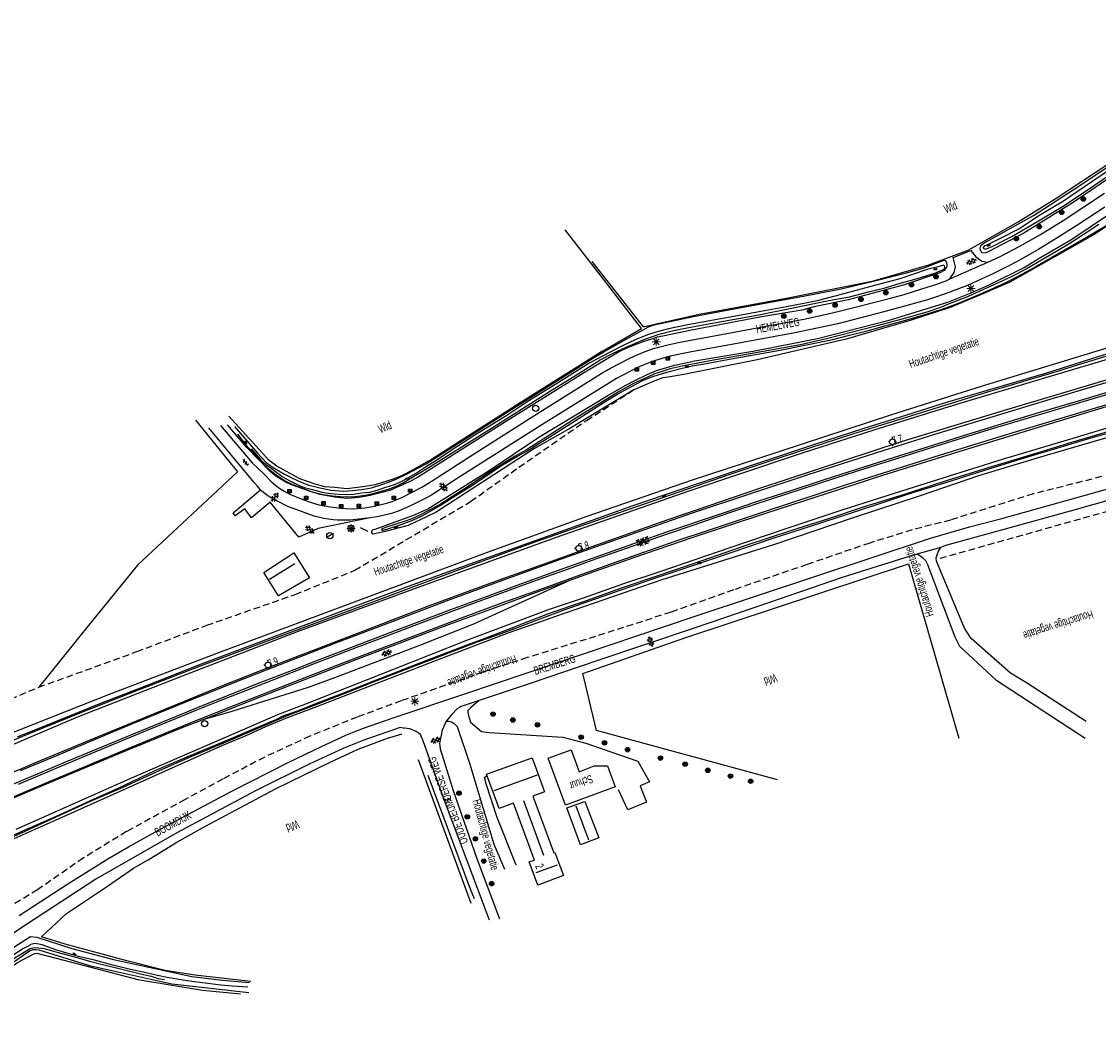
# Model space of a CAD drawing. Header units: metres. Extents: x 74699 to 149952, y 394498 to 789673.
# Tile 9 of 22: x 76748 to 77073, y 394912 to 395215. Entities that reach past the tile are written whole.
import ezdxf

# ---------------------------------------------------------------- set-up
doc = ezdxf.new("R2010")
doc.units = ezdxf.units.M
doc.linetypes.add('Houtwal', pattern=[3, 2, -1])
doc.layers.get('0').update_dxf_attribs({"linetype": 'CONTINUOUS'})
for name, color, linetype in [('3009', 179, 'CONTINUOUS'), ('4401', 7, 'CONTINUOUS'), ('4411', 7, 'CONTINUOUS'), ('4413', 7, 'CONTINUOUS'), ('4502', 1, 'CONTINUOUS'), ('4503', 1, 'CONTINUOUS'), ('4504', 7, 'CONTINUOUS'), ('4601', 172, 'CONTINUOUS'), ('B-AF-HEGR-GD', 74, 'CONTINUOUS'), ('B-AF-HOUT-GD', 74, 'Houtwal'), ('B-AF-RAST-GD', 47, 'Raster'), ('B-AF-SCHRIK-GD', 153, 'Hekwerk'), ('B-AS-HECT-GD', 9, 'CONTINUOUS'), ('B-BB-BORD-GD', 8, 'CONTINUOUS'), ('B-BP-BOOM-GD', 74, 'CONTINUOUS'), ('B-GB-BOUW-GD', 242, 'CONTINUOUS'), ('B-GB-NOKL-GD', 242, 'CONTINUOUS'), ('B-MK-ASSTRP-GD', 121, 'CONTINUOUS'), ('B-MK-STRP-GD', 121, 'CONTINUOUS'), ('B-OV-PAAL-GD', 63, 'CONTINUOUS'), ('B-TE-OND-GD', 8, 'CONTINUOUS'), ('B-TR-OEVR-GD', 142, 'CONTINUOUS'), ('B-TR-SLOO-GD', 142, 'CONTINUOUS'), ('B-VH-HALT-GD', 13, 'CONTINUOUS'), ('B-VH-HFDR-GD', 13, 'CONTINUOUS'), ('B-VH-OVRG-GD', 13, 'CONTINUOUS'), ('B-VH-PARW-GD', 13, 'CONTINUOUS'), ('B-WT-WLIJN-GD', 134, 'CONTINUOUS'), ('L-AR-BLOCKS-GD', 8, 'CONTINUOUS'), ('L-AR-SYMB-GD', 8, 'CONTINUOUS')]:
    doc.layers.add(name, color=color, linetype=linetype)
doc.linetypes.add('Hekwerk', pattern='A,4,-1,[1,dgnlstyle.shx,S=0.004,R=0,X=0,Y=0],-1', length=6)
doc.linetypes.add('Raster', pattern='A,4,-1,[1,dgnlstyle.shx,S=0.004,R=0,X=0,Y=0],-1', length=6)

# ---------------------------------------------------------------- blocks, each defined once
blk = doc.blocks.new('WATER', base_point=(74757.21488, 394499.617761))
at = {"layer": '4601'}
for points in [[(74756.71488, 394499.767761, 0), (74756.77738, 394499.830261, 0), (74756.90238, 394499.892761, 0), (74757.02738, 394499.892761, 0), (74757.15238, 394499.830261, 0), (74757.21488, 394499.767761, 0), (74757.27738, 394499.705261, 0), (74757.40238, 394499.642761, 0), (74757.52738, 394499.642761, 0), (74757.65238, 394499.705261, 0), (74757.71488, 394499.767761, 0)], [(74756.71488, 394499.467761, 0), (74756.77738, 394499.530261, 0), (74756.90238, 394499.592761, 0), (74757.02738, 394499.592761, 0), (74757.15238, 394499.530261, 0), (74757.21488, 394499.467761, 0), (74757.27738, 394499.405261, 0), (74757.40238, 394499.342761, 0), (74757.52738, 394499.342761, 0), (74757.65238, 394499.405261, 0), (74757.71488, 394499.467761, 0)]]:
    blk.add_polyline3d(points, dxfattribs=at)
blk = doc.blocks.new('2202')
for p, q in [((-0.35, 0), (-0.5, 0)), ((0, 0.35), (0, 0.5)), ((0.35, 0), (0.5, 0)), ((0, -0.35), (0, -0.5))]:
    blk.add_line(p, q)
blk.add_circle((0, 0), 0.35)
blk = doc.blocks.new('2401')
blk.add_circle((0, 0), 0.375)
blk = doc.blocks.new('2701')
at = {"lineweight": 0}
for q in [(-0.35, 0.35), (0, 0.5), (0.35, 0.35), (-0.5, 0), (-0.35, -0.36), (0.5, 0), (0, -0.5), (0.35, -0.36)]:
    blk.add_line((0, 0), q, dxfattribs=at)
blk = doc.blocks.new('GV6', base_point=(74757.21488, 394499.617761))
at = {"layer": '4411'}
for points in [[(74757.21488, 394499.586511, 0), (74757.37113, 394499.711511, 0)], [(74757.27738, 394499.524011, 0), (74757.52738, 394499.711511, 0)], [(74757.27738, 394499.711511, 0), (74757.52738, 394499.524011, 0)], [(74757.43363, 394499.711511, 0), (74757.58988, 394499.586511, 0)], [(74757.21488, 394499.649011, 0), (74757.37113, 394499.524011, 0)], [(74757.43363, 394499.524011, 0), (74757.58988, 394499.649011, 0)]]:
    blk.add_polyline3d(points, dxfattribs=at)
blk = doc.blocks.new('OV6', base_point=(74757.21488, 394497.932067))
at = {"layer": '4413'}
for points in [[(74757.21488, 394497.932067, 0), (74757.52738, 394497.932067, 0)], [(74757.24613, 394497.932067, 0), (74757.24613, 394497.963317, 0)], [(74757.30863, 394497.932067, 0), (74757.30863, 394497.900817, 0)], [(74757.37113, 394497.932067, 0), (74757.37113, 394497.963317, 0)], [(74757.43363, 394497.932067, 0), (74757.43363, 394497.900817, 0)], [(74757.49613, 394497.932067, 0), (74757.49613, 394497.963317, 0)]]:
    blk.add_polyline3d(points, dxfattribs=at)
blk = doc.blocks.new('3009', base_point=(74757.21488, 394497.932067))
at = {"layer": '3009'}
for points in [[(74756.71488, 394498.432067, 0), (74757.71488, 394498.432067, 0), (74757.71488, 394497.432067, 0), (74756.71488, 394497.432067, 0)], [(74756.81488, 394497.532067, 0), (74757.61488, 394497.532067, 0), (74757.41488, 394498.332067, 0), (74757.01488, 394498.332067, 0)], [(74756.81488, 394497.532067, 0), (74757.01488, 394498.332067, 0), (74757.41488, 394498.332067, 0), (74757.61488, 394497.532067, 0)]]:
    blk.add_polyline3d(points, close=True, dxfattribs=at)
blk = doc.blocks.new('2901')
for radius in [0.27, 0.18, 0.09]:
    blk.add_circle((0, 0), radius)
blk = doc.blocks.new('GV4', base_point=(74757.21488, 394499.617761))
at = {"layer": '4401'}
for points in [[(74757.21488, 394499.649011, 0), (74757.30863, 394499.711511, 0)], [(74757.21488, 394499.555261, 0), (74757.46488, 394499.711511, 0)], [(74757.21488, 394499.711511, 0), (74757.52738, 394499.524011, 0)], [(74757.21488, 394499.617761, 0), (74757.37113, 394499.524011, 0)], [(74757.27738, 394499.524011, 0), (74757.58988, 394499.711511, 0)], [(74757.33988, 394499.711511, 0), (74757.58988, 394499.555261, 0)], [(74757.43363, 394499.524011, 0), (74757.58988, 394499.617761, 0)], [(74757.49613, 394499.711511, 0), (74757.58988, 394499.649011, 0)]]:
    blk.add_polyline3d(points, dxfattribs=at)

msp = doc.modelspace()

# ---------------------------------------------------------------- linework, layer by layer
at = {"layer": 'B-AF-HEGR-GD'}
msp.add_lwpolyline([(76812.861734, 395078.641868), (76782.711097, 395050.420186)], dxfattribs=at)
at = {"layer": 'B-AF-HOUT-GD'}
for points in [[(76725.51828, 395002.358072), (76730.505996, 395004.296994), (76752.882698, 395013.54242), (76782.492795, 395024.309626), (76803.650581, 395032.28212), (76830.368736, 395041.564799), (76848.314205, 395048.861897), (76883.315915, 395069.668761), (76897.897073, 395080.032891), (76918.292293, 395094.115606), (76932.583996, 395103.394932)], [(77073.854845, 395077.1586), (77053.201465, 395071.91838), (77028.289321, 395064.021033), (77016.630513, 395061.090252), (77003.835123, 395057.108602), (76984.909802, 395050.616815), (76962.710402, 395042.94492), (76943.749427, 395036.189119), (76921.045589, 395028.900524), (76900.421001, 395022.4879), (76887.046196, 395018.109035), (76862.367362, 395009.446766), (76849.034057, 395004.508522), (76834.750876, 394998.747953), (76821.144218, 394992.466641), (76808.545131, 394985.827476), (76797.060111, 394979.621813), (76779.399176, 394969.937592), (76766.370879, 394961.967072), (76752.530305, 394952.36484), (76735.873668, 394942.206243)], [(77078.934261, 395067.556894), (77023.99517, 395052.139408)]]:
    msp.add_lwpolyline(points, dxfattribs=at)
at = {"layer": 'B-AF-RAST-GD'}
for points in [[(76919.950419, 395142.194575), (76935.445764, 395122.459477), (76952.316859, 395126.27194), (76978.679621, 395131.033233), (77005.03009, 395136.336556), (77021.689588, 395141.136593), (77028.412619, 395143.628067), (77033.620575, 395145.560003), (77048.680806, 395154.169149), (77059.883499, 395161.079562), (77076.109374, 395171.752891), (77096.616724, 395185.071922), (77105.046311, 395189.557916), (77113.247165, 395193.920231), (77116.7359, 395195.932633)], [(76923.122877, 395115.11246), (76934.916401, 395121.924898), (76923.460761, 395136.794022), (76911.847541, 395151.757768)], [(76923.122877, 395115.11246), (76898.304248, 395099.500141), (76871.476569, 395082.316867), (76869.329312, 395081.168732), (76865.38274, 395078.910089), (76862.636083, 395077.516085), (76860.235879, 395076.532981), (76854.486265, 395074.674061), (76850.735643, 395074.060878), (76845.946783, 395073.470792), (76842.252412, 395073.836243), (76839.230084, 395074.067211), (76836.32622, 395074.858836), (76831.751191, 395076.447299), (76824.83221, 395080.37301), (76822.516569, 395082.047156), (76810.304322, 395095.425791)], [(76800.199845, 395094.181916), (76812.861734, 395078.641868)], [(76782.711097, 395050.420186), (76767.363646, 395031.579158), (76752.882698, 395013.54242)], [(76948.310682, 395028.587005), (77015.576759, 395050.772226), (77030.790472, 394998.202047)], [(76976.008588, 394985.599762), (76921.371618, 395000.45622), (76918.069148, 395013.917929), (76917.243624, 395017.646945), (76948.310682, 395028.587005)], [(76816.956573, 394924.68009), (76799.990856, 394926.54199), (76791.047179, 394927.978462), (76779.478663, 394930.914736), (76760.849604, 394935.912213), (76753.689968, 394938.186875), (76761.220642, 394945.207185), (76773.660132, 394953.45535), (76781.508946, 394958.895391), (76785.934591, 394961.420766), (76794.572794, 394966.703972), (76803.194978, 394971.597886), (76824.39039, 394982.866517), (76841.112846, 394991.010374), (76849.384853, 394994.809052), (76858.213418, 394998.125678), (76862.681159, 394999.448529)], [(76867.481568, 394991.683534), (76883.399734, 394948.332703)], [(76674.935841, 394914.830795), (76688.10437, 394913.446477), (76699.298867, 394912.125117), (76704.809689, 394911.669141), (76707.332083, 394911.752588), (76712.678247, 394912.287167), (76718.155914, 394913.633859), (76723.600426, 394915.599322), (76727.429652, 394917.575589), (76746.448004, 394930.41741), (76751.589277, 394933.144322), (76752.308631, 394933.254963), (76768.648499, 394928.966036), (76782.818386, 394925.29141), (76802.303889, 394922.05078), (76813.850054, 394920.929095)]]:
    msp.add_lwpolyline(points, dxfattribs=at)
at = {"layer": 'B-AF-SCHRIK-GD'}
for points in [[(76852.362105, 395060.601404), (76850.012564, 395061.686582)], [(76841.890314, 395060.013554), (76839.976632, 395058.839342)]]:
    msp.add_lwpolyline(points, dxfattribs=at)
at = {"layer": 'B-GB-BOUW-GD'}
for points in [[(76820.895323, 395048.226363), (76829.950386, 395054.122752), (76834.640899, 395046.594313), (76825.273657, 395041.155762)], [(76906.765127, 394992.120883), (76913.648346, 394994.603044), (76916.051531, 394988.017103), (76920.606443, 394989.751598), (76924.631992, 394989.77544), (76927.000531, 394983.431271), (76912.013688, 394977.921566)], [(76891.89265, 394976.925796), (76888.115951, 394987.239263), (76901.915544, 394992.260954), (76905.629286, 394981.978408), (76902.143159, 394980.670086), (76908.411705, 394963.477871), (76908.73208, 394963.584787), (76911.408701, 394956.649041), (76903.568083, 394953.737354), (76900.979751, 394960.761762), (76902.617389, 394961.311987), (76896.255338, 394978.536239)], [(76917.783046, 394979.041761), (76922.009387, 394968.029803), (76916.508996, 394965.946993), (76912.401491, 394977.129197)]]:
    msp.add_lwpolyline(points, close=True, dxfattribs=at)
at = {"layer": 'B-GB-NOKL-GD'}
for points in [[(76822.612682, 395046.208), (76830.235743, 395050.896278)], [(76903.448128, 394986.984825), (76890.354478, 394982.198945)], [(76899.274686, 394979.303277), (76905.340203, 394962.79726)], [(76919.031763, 394967.359251), (76915.227869, 394977.622798)], [(76909.421631, 394959.837517), (76902.962351, 394957.506603)]]:
    msp.add_lwpolyline(points, dxfattribs=at)
at = {"layer": 'B-MK-ASSTRP-GD'}
for points in [[(76742.075366, 394982.924629), (76751.332004, 394986.877475), (76761.273358, 394991.068559), (76772.193401, 394995.645936), (76783.938043, 395000.519481), (76794.478601, 395004.837422), (76802.523627, 395008.102923), (76811.239161, 395011.574467), (76818.92658, 395014.620471), (76825.322768, 395017.120649), (76829.984941, 395018.916895), (76837.318846, 395021.784933), (76849.220748, 395026.351542), (76857.942793, 395029.698839), (76867.79294, 395033.416301), (76877.283805, 395036.974381), (76887.278575, 395040.668611), (76898.484872, 395044.77364), (76910.988479, 395049.283513), (76926.3198, 395054.766406), (76942.316311, 395060.373284), (76959.130536, 395066.071524), (76970.357387, 395069.814357), (76980.122809, 395073.02284), (76990.141591, 395076.325015), (77000.271576, 395079.551267), (77011.055734, 395082.98394), (77023.166183, 395086.799365), (77034.461789, 395090.289845), (77045.234836, 395093.597944), (77056.260355, 395096.926116), (77067.624477, 395100.309671), (77078.297741, 395103.450869)], [(77085.213238, 395104.766234), (77071.95481, 395100.871922), (77056.77507, 395096.365784), (77047.307167, 395093.525637), (77038.524327, 395090.846859), (77031.740753, 395088.76736), (77023.687498, 395086.252436), (77016.356524, 395083.967349), (77010.030001, 395081.960442), (77002.296289, 395079.494743), (76993.51054, 395076.695094), (76983.084924, 395073.301747), (76973.768566, 395070.255201), (76963.951751, 395067.011759), (76957.092534, 395064.695794), (76950.384545, 395062.389453), (76943.003144, 395059.908415), (76935.421507, 395057.272902), (76928.548062, 395054.852902), (76921.006232, 395052.179598), (76912.745746, 395049.233764), (76905.62127, 395046.64746), (76898.424253, 395044.036873), (76892.107557, 395041.744827), (76885.438903, 395039.316708), (76876.062554, 395035.814066), (76864.501289, 395031.454943), (76855.569934, 395028.055416), (76848.617516, 395025.398918), (76836.586922, 395020.769263), (76826.099244, 395016.700852), (76815.334895, 395012.475923), (76806.075416, 395008.784549), (76800.565135, 395006.584696), (76792.467818, 395003.291848), (76785.486537, 395000.459388), (76774.142425, 394995.750631), (76765.007137, 394991.904019), (76754.180739, 394987.375891), (76746.648786, 394984.162727)]]:
    msp.add_lwpolyline(points, dxfattribs=at)
at = {"layer": 'B-MK-STRP-GD'}
for points in [[(76747.35643, 394988.351269), (76758.315999, 394992.965594), (76769.489709, 394997.639634), (76780.813875, 395002.352557), (76797.627861, 395009.281122), (76812.921489, 395015.356756), (76825.739668, 395020.405809), (76842.645229, 395026.941437), (76858.596953, 395033.015153), (76876.06134, 395039.620401), (76893.05171, 395045.87043), (76910.756819, 395052.283615), (76933.565422, 395060.395283), (76950.643302, 395066.283943), (76967.898298, 395072.06106), (76984.97228, 395077.689442), (77008.216436, 395085.122665), (77023.493672, 395089.951317), (77041.099424, 395095.350239), (77058.344493, 395100.535947), (77075.2924, 395105.596903)], [(77083.932092, 395101.391723), (77069.668604, 395097.184126), (77047.077133, 395090.436535), (77025.088933, 395083.677698), (76996.103974, 395074.487762), (76971.63977, 395066.468519), (76955.403077, 395061.031133), (76945.010652, 395057.528442), (76933.525112, 395053.524476), (76925.522575, 395050.704309), (76915.744157, 395047.225963), (76902.706824, 395042.501614), (76892.951992, 395038.991983), (76880.769448, 395034.461085), (76865.307638, 395028.668142), (76848.359463, 395022.252432), (76834.222476, 395016.778867), (76811.674099, 395007.890743), (76800.518103, 395003.447479), (76789.20666, 394998.845398), (76778.116537, 394994.253851), (76766.961537, 394989.60668), (76761.223499, 394987.165725), (76755.684782, 394984.837757), (76750.300715, 394982.565057), (76744.66625, 394980.145906)]]:
    msp.add_lwpolyline(points, dxfattribs=at)
at = {"layer": 'B-TR-OEVR-GD'}
msp.add_lwpolyline([(76870.406666, 394986.998236), (76882.983991, 394953.153974), (76884.393269, 394949.727824)], dxfattribs=at)
at = {"layer": 'B-TR-SLOO-GD'}
for points in [[(77376.199389, 395214.640668), (77334.563309, 395194.799027), (77313.484499, 395186.806044), (77288.037414, 395177.327788), (77272.384215, 395172.785511), (77266.40577, 395171.050674), (77261.723484, 395169.628591), (77208.120251, 395155.266992), (77176.726484, 395146.022684), (77145.356932, 395136.282912), (77108.036229, 395125.078729), (77074.467638, 395115.708506), (77037.813762, 395104.480481), (77010.097974, 395095.696619), (76970.260838, 395082.686416), (76950.185993, 395076.056889), (76918.434971, 395065.155199), (76888.297, 395054.234138), (76807.121434, 395023.971743), (76774.683842, 395011.566526), (76732.60259, 394994.903302)], [(76725.99765, 394988.222367), (76764.91315, 395004.710502), (76796.249175, 395016.942492), (76831.003898, 395030.39228), (76867.227503, 395043.675548), (76909.228661, 395058.875105), (76949.567222, 395072.958192), (76963.428655, 395077.582023), (76983.588809, 395084.338954), (77005.534121, 395091.398379), (77029.19642, 395098.787493), (77058.072636, 395107.439479), (77077.719072, 395113.234914), (77104.863027, 395120.92652), (77131.741741, 395128.878153), (77158.717686, 395136.651716), (77183.501297, 395143.615774), (77211.83213, 395152.134022), (77235.766748, 395158.806017), (77266.093964, 395167.332834), (77292.96411, 395175.763911), (77294.18884, 395176.219573), (77314.045155, 395183.607138), (77341.375375, 395194.708875)], [(77126.098672, 395196.91909), (77117.99691, 395192.836544), (77110.537389, 395188.854209), (77102.105939, 395184.027723), (77090.5635, 395176.866225), (77081.901082, 395171.205646), (77065.339932, 395159.957877), (77050.359422, 395150.707236), (77039.638409, 395145.11185), (77038.765201, 395144.804886), (77038.191506, 395144.713617), (77037.758627, 395144.804514), (77037.521327, 395145.148358), (77037.28328, 395145.72019), (77037.172639, 395146.218261), (77037.427077, 395146.993494), (77038.144568, 395147.585443), (77053.285637, 395156.016893), (77067.351961, 395165.117032), (77083.787942, 395176.205731), (77094.89266, 395183.542318), (77098.94205, 395185.743964), (77107.038596, 395190.193078), (77117.576325, 395195.820502)], [(77119.066441, 395195.522851), (77112.38029, 395191.846735), (77107.071379, 395188.83521), (77100.749934, 395185.442588), (77096.354091, 395182.764849), (77091.916153, 395180.075935), (77086.929479, 395176.900125), (77081.869417, 395173.660612), (77070.962885, 395166.264049), (77062.321329, 395160.40752), (77055.442581, 395156.261272), (77049.187073, 395152.126944), (77043.424794, 395149.235002), (77039.863789, 395147.377944), (77038.456747, 395146.744272), (77038.07565, 395146.391115), (77038.141587, 395146.217516), (77038.673559, 395145.926199), (77039.33666, 395146.092719), (77040.792876, 395146.724156)], [(77040.792876, 395146.724156), (77046.723166, 395149.747601), (77054.304504, 395154.170639), (77062.572041, 395159.113354), (77071.41737, 395165.051094), (77084.385106, 395173.949695), (77093.404034, 395179.603196), (77105.056369, 395186.931959), (77113.937834, 395191.716722), (77122.588331, 395196.263066)], [(76924.795532, 395101.640693), (76930.022487, 395104.718527), (76932.934174, 395106.201938), (76936.620349, 395108.060858), (76939.450452, 395109.233579), (76942.549521, 395110.085926), (76944.951215, 395110.87457), (76951.027536, 395112.181402), (76969.132447, 395115.171692), (76988.068843, 395118.897355), (77009.707937, 395124.477467), (77027.453729, 395129.90447), (77034.509802, 395132.641813), (77040.115246, 395135.215244), (77050.502846, 395140.374026), (77055.24812, 395143.241382), (77064.612383, 395148.649758), (77076.217034, 395156.578666)], [(77073.0185, 395153.301156), (77068.327987, 395150.252378), (77064.311752, 395147.624559), (77060.092115, 395145.07646), (77055.676901, 395142.53693), (77051.11044, 395139.870367), (77046.558136, 395137.542433), (77043.57008, 395136.073923), (77040.470266, 395134.655705), (77036.876479, 395133.118651), (77032.829696, 395131.279102), (77028.371641, 395129.535294), (77025.233456, 395128.248579), (77021.417642, 395126.970059), (77016.828084, 395125.664345), (77006.48556, 395122.829026), (76990.813264, 395118.758402), (76982.919374, 395116.952008), (76974.508041, 395115.455559), (76964.956024, 395113.745651), (76957.256222, 395112.417585), (76951.946938, 395111.45497), (76947.231465, 395110.547117), (76943.549388, 395109.69477), (76941.159242, 395108.95232), (76938.797781, 395108.222535), (76936.544725, 395107.142946), (76932.499432, 395105.277694), (76928.152764, 395102.881214), (76924.755671, 395100.791326), (76915.43574, 395095.03389), (76906.64033, 395089.41876), (76900.137836, 395085.2442), (76896.756389, 395083.32046), (76893.663281, 395081.417209), (76890.161508, 395079.24313), (76881.453642, 395073.487929), (76874.219873, 395068.887568), (76870.914796, 395067.008904), (76867.990815, 395065.529219), (76865.507909, 395064.458943), (76863.262304, 395063.631928), (76860.430711, 395062.698743), (76857.936257, 395061.945117), (76856.775456, 395061.505905), (76856.43273, 395061.163178), (76856.521392, 395061.039126), (76856.946075, 395061.015284), (76857.958236, 395061.275682), (76862.648377, 395062.786287), (76866.019392, 395064.090884), (76868.846515, 395065.39399), (76874.112212, 395068.462885), (76877.872893, 395070.817641), (76883.843788, 395074.576831), (76892.936477, 395080.692268), (76897.502565, 395083.317852), (76900.48019, 395084.999076), (76903.819167, 395087.033084), (76907.215887, 395089.233613), (76916.124919, 395094.789884), (76924.155155, 395099.988154), (76927.620047, 395102.05867), (76930.542165, 395103.725365), (76933.416599, 395105.207286), (76935.77061, 395106.364733), (76938.045645, 395107.313565), (76940.29423, 395108.015037), (76943.628737, 395109.020865), (76946.77996, 395109.797216), (76950.215795, 395110.650307), (76953.365901, 395111.180416), (76963.10381, 395112.900383), (76976.83821, 395115.326664), (76992.734396, 395118.631369), (76997.738951, 395119.910261), (77002.640316, 395121.121353), (77011.341476, 395123.549497), (77016.442889, 395124.942011), (77021.474266, 395126.489497), (77025.41227, 395127.615652), (77030.145252, 395129.328913), (77034.994835, 395131.391233), (77040.549615, 395133.751205), (77044.935027, 395135.848543), (77048.454308, 395137.63929), (77052.813271, 395139.944873), (77056.248733, 395141.924119), (77060.464644, 395144.361204), (77065.719539, 395147.41557), (77072.205269, 395151.177368), (77075.451115, 395153.161085)], [(77076.449527, 395153.499714), (77071.828365, 395150.44342), (77063.504481, 395145.664683), (77046.12563, 395135.917461), (77037.330964, 395132.041669), (77028.156692, 395128.237403), (77016.411596, 395124.456606), (76996.769631, 395118.731207), (76984.197894, 395115.748367), (76969.885701, 395112.404546), (76947.750398, 395108.047819), (76942.949617, 395107.246882), (76941.340664, 395106.982386), (76938.969889, 395106.054789), (76934.749135, 395104.32998), (76932.583996, 395103.394932), (76913.27917, 395091.705716), (76902.608448, 395085.627532)], [(77023.944506, 395141.663721), (77025.509873, 395142.297393), (77026.380101, 395142.527989), (77026.639008, 395142.403192), (77026.931444, 395142.066798), (77027.102807, 395141.386187), (77027.127767, 395140.740595), (77026.859546, 395140.002242), (77026.320496, 395139.450899), (77024.976411, 395138.706586), (77013.939494, 395135.015568), (76997.337738, 395130.609295), (76987.114051, 395128.469861), (76984.751844, 395127.824641), (76983.92781, 395127.55642), (76970.647523, 395125.289953), (76949.975514, 395121.3743), (76941.313469, 395119.612983), (76939.672851, 395119.275099), (76937.893653, 395118.731952), (76935.659224, 395117.979816), (76933.540278, 395117.223209), (76931.388178, 395116.361177), (76928.628483, 395115.154183), (76924.227425, 395112.564734)], [(76812.941083, 395089.945889), (76815.343523, 395086.840487), (76817.586147, 395084.393716), (76819.945746, 395081.753603), (76821.817705, 395079.868978), (76824.619868, 395077.730289), (76827.143752, 395076.009578), (76829.13194, 395075.013808), (76832.239577, 395073.774404), (76835.501069, 395072.561076), (76838.7227, 395071.752316), (76841.560998, 395071.335456), (76843.949654, 395071.133173), (76845.929274, 395071.105978), (76848.289618, 395071.187189), (76851.468408, 395071.579835), (76853.00658, 395071.880838), (76856.037849, 395072.637817), (76858.518147, 395073.349348), (76861.084872, 395074.379018), (76862.895363, 395075.317419), (76865.082109, 395076.604134), (76870.316887, 395079.685322), (76887.675622, 395090.612343), (76907.409602, 395103.059283), (76915.833974, 395108.236692), (76922.388622, 395112.422055), (76926.41119, 395114.417321), (76930.105188, 395116.144365), (76935.890192, 395118.663034), (76940.25884, 395120.169542), (76943.780729, 395121.055043), (76947.095865, 395121.826551), (76952.408501, 395122.778362), (76970.400908, 395126.075617), (76991.545284, 395130.376092), (76997.712129, 395131.523854), (77003.468075, 395132.95213), (77008.555704, 395134.231022), (77013.027915, 395135.596714), (77016.455182, 395136.53884), (77020.848417, 395137.822575), (77023.469159, 395138.648472), (77025.359371, 395139.451644), (77026.158073, 395139.770156), (77026.53172, 395140.130019), (77026.49633, 395140.467903), (77026.392767, 395140.856451), (77026.041472, 395141.021854), (77025.481188, 395140.887371), (77024.461204, 395140.587485), (77021.173635, 395139.754883), (77012.93441, 395136.953464), (77007.169896, 395135.36202), (77001.137534, 395133.802241), (76995.178187, 395132.223836), (76987.959692, 395130.310154), (76983.996728, 395129.456318), (76978.713521, 395128.46241), (76970.944056, 395127.041585), (76963.955039, 395125.717989), (76954.999441, 395124.166033), (76948.400462, 395122.965372), (76943.075159, 395121.793768), (76939.668009, 395120.918697), (76936.693737, 395119.948259), (76932.977387, 395118.457026), (76929.401481, 395116.728491), (76925.468692, 395114.793203), (76923.328885, 395113.630167), (76919.364431, 395111.550337), (76913.926998, 395108.116365), (76908.232146, 395104.574359), (76900.909343, 395100.047386), (76894.282424, 395095.633289), (76884.578415, 395089.672452), (76877.419153, 395085.013232), (76873.094091, 395082.173816), (76869.674274, 395079.988933), (76866.938421, 395078.205636), (76864.90851, 395077.106676), (76862.316453, 395075.637421), (76860.248545, 395074.714667), (76857.644939, 395073.830283), (76855.008179, 395073.005131), (76852.623993, 395072.380027), (76850.449913, 395072.122982), (76847.944283, 395071.80745), (76845.856258, 395071.627891), (76843.326786, 395071.726611), (76841.141531, 395071.930757), (76838.949197, 395072.28764), (76837.092513, 395072.760007), (76835.590848, 395073.148555), (76833.160841, 395073.810539), (76831.411072, 395074.520207), (76829.214641, 395075.55621), (76827.699193, 395076.417497), (76826.283955, 395077.248237), (76824.39188, 395078.645593), (76823.098832, 395079.630932), (76821.809882, 395080.574176), (76820.139089, 395082.027039), (76819.332936, 395082.993007), (76817.159974, 395085.580966)], [(76923.346394, 395114.79283), (76930.294061, 395118.668622), (76934.755468, 395121.137744), (76937.076324, 395122.435263), (76938.744882, 395123.064092), (76950.621852, 395125.561154), (76958.61558, 395127.071014), (76970.529431, 395129.212684), (76984.327161, 395131.76786), (76995.249712, 395133.928901), (77006.166676, 395136.496371), (77014.971399, 395138.75576), (77020.007992, 395140.172115), (77023.944506, 395141.663721)], [(77088.042969, 395117.961562), (77072.762573, 395113.362319), (77057.283247, 395108.463934), (77041.05849, 395103.700033), (77027.387047, 395099.65474), (77012.991407, 395095.166138), (77002.031231, 395091.738126), (76986.888298, 395086.796156), (76969.055706, 395080.843887), (76951.838904, 395075.033179), (76932.304972, 395068.348891), (76918.762424, 395063.503033), (76877.408349, 395048.750511), (76863.673949, 395043.63457), (76846.121499, 395037.119782), (76801.975318, 395020.516536), (76785.361269, 395013.981632), (76771.070683, 395008.421636), (76757.629835, 395003.006926), (76746.364185, 394998.488522)], [(76735.204333, 394993.380031), (76750.530922, 394999.740219), (76765.390732, 395005.760661), (76780.700558, 395011.830276), (76801.707843, 395019.993878), (76822.004342, 395027.512258), (76855.682456, 395040.053076), (76880.14085, 395049.202016), (76902.47173, 395057.356304), (76920.696968, 395063.724315), (76948.95702, 395073.484948), (76961.649456, 395077.89681), (76976.767057, 395082.922599), (76998.733231, 395090.106821), (77021.082738, 395097.079075), (77039.534473, 395102.784357), (77061.270797, 395109.24699), (77065.335089, 395110.520295), (77076.560506, 395113.946444)], [(76811.967292, 395092.347956), (76818.914958, 395084.2868), (76821.598658, 395081.473461), (76823.701211, 395079.964346), (76827.144497, 395077.931455), (76829.362163, 395076.813495), (76832.298436, 395075.348339), (76834.475496, 395074.626377), (76837.723949, 395073.808304), (76841.239133, 395073.048344), (76844.79157, 395072.733185), (76847.609007, 395072.993955), (76850.305372, 395073.301292), (76853.328818, 395073.778501), (76856.490844, 395074.742234), (76858.796799, 395075.598678), (76861.029738, 395076.479709), (76864.17202, 395078.001863), (76869.907477, 395081.049523), (76889.06292, 395093.327335), (76906.054342, 395104.023016), (76920.426884, 395113.089255), (76923.346394, 395114.79283)], [(76924.227425, 395112.564734), (76917.451867, 395108.389801)], [(76917.451867, 395108.389801), (76893.00614, 395093.203655), (76867.267364, 395076.928979), (76864.792654, 395075.637794), (76861.854145, 395074.24826), (76859.150329, 395073.084852), (76856.919625, 395072.436652), (76852.994287, 395071.460626), (76849.523434, 395070.812798), (76846.006015, 395070.598221), (76842.220002, 395070.954731), (76837.740713, 395071.799627), (76834.650585, 395072.746223), (76829.224699, 395074.636808), (76827.302077, 395075.586012), (76824.80576, 395077.084696), (76823.462793, 395078.110269), (76822.666326, 395078.816956), (76815.711954, 395085.912517), (76809.837916, 395092.84938)], [(76902.608448, 395085.627532), (76872.885102, 395066.431856), (76870.023334, 395064.989424), (76864.413792, 395062.360859), (76857.081675, 395060.440844), (76853.826144, 395059.779978), (76853.515455, 395060.167036), (76853.449145, 395060.631952), (76853.528866, 395060.926995), (76853.890592, 395061.189628), (76854.438209, 395061.323738), (76866.405332, 395065.637624), (76870.428273, 395067.427254), (76888.953024, 395079.046434), (76903.957003, 395089.079386), (76924.795532, 395101.640693)], [(77086.774507, 395095.195568), (77066.242197, 395089.011586), (77043.885985, 395082.369766), (77025.956163, 395076.689443), (77013.395229, 395072.778261), (76995.405802, 395067.008904), (76979.104677, 395061.574823), (76961.577186, 395055.658689), (76940.760636, 395048.504269), (76929.433146, 395044.816977), (76917.326697, 395040.412194), (76907.027387, 395036.983064), (76882.029199, 395027.650467), (76859.720298, 395018.755591), (76833.470785, 395008.429086), (76825.010278, 395005.183613), (76809.492582, 394998.473248), (76799.167019, 394993.990953), (76781.099164, 394986.147752), (76745.921993, 394970.592803)], [(76729.073622, 394960.616475), (76760.90511, 394974.673858), (76796.975234, 394990.940711), (76808.488989, 394995.998538), (76815.491044, 394998.939654), (76821.488762, 395001.678488), (76828.016588, 395004.418811), (76836.826154, 395007.737672), (76871.162155, 395020.993373), (76894.688853, 395029.949343), (76904.830211, 395033.451861), (76909.037927, 395035.0366), (76941.121244, 395046.066067), (76974.839592, 395056.62503), (76998.9113, 395064.826256), (77019.477138, 395071.559718), (77036.827305, 395077.55222), (77057.547742, 395083.778671), (77081.380659, 395090.709201)], [(77079.776922, 395091.875589), (77065.105984, 395087.55537), (77052.020529, 395083.565212), (77039.632449, 395079.845509), (77026.925856, 395075.878447), (77013.38219, 395071.498624), (77002.180988, 395068.043044), (76991.084093, 395064.354634), (76980.253929, 395060.893095), (76966.734478, 395056.447333), (76953.431839, 395051.865599), (76939.240345, 395047.033525), (76929.655918, 395043.745956), (76917.051399, 395039.289019), (76913.215095, 395037.930778), (76906.559863, 395035.599864), (76900.761822, 395033.431745), (76894.974211, 395031.041598), (76885.669926, 395027.579314), (76878.398904, 395024.884066), (76868.129769, 395020.96208), (76860.234761, 395017.751998), (76851.135367, 395014.276675), (76844.644794, 395011.671206), (76836.41749, 395008.556491), (76830.881709, 395006.358942), (76826.63227, 395004.843494), (76824.638867, 395003.797433), (76816.712939, 395000.514707), (76810.849332, 394997.972196), (76804.307723, 394995.22107), (76798.347631, 394992.745614), (76787.946993, 394988.242111), (76776.751005, 394982.952571), (76768.436157, 394979.202694), (76761.909449, 394976.226932), (76758.183413, 394974.541238), (76747.992882, 394970.025069), (76737.239086, 394965.188152)], [(76741.880425, 394966.971821), (76748.753213, 394970.099574), (76759.284237, 394974.871671), (76768.508055, 394979.136011), (76778.367781, 394983.400351), (76789.354407, 394988.416454), (76798.955598, 394992.649874), (76810.643324, 394997.557572), (76819.013679, 395001.176691), (76828.23936, 395005.056581), (76835.327843, 395007.812551), (76846.679175, 395012.28886), (76854.774603, 395015.457964), (76865.682253, 395019.655249), (76873.575771, 395022.68987), (76885.110759, 395027.117378), (76890.666657, 395029.1078), (76897.441843, 395031.549728), (76902.709776, 395033.593795), (76911.587143, 395036.930165), (76926.714429, 395042.282662), (76938.331374, 395046.265742), (76949.785524, 395050.154573), (76961.95195, 395054.25649), (76974.690208, 395058.536476), (76985.961819, 395062.242022), (76998.356604, 395066.207221), (77008.393654, 395069.507083), (77016.566569, 395072.220585), (77026.851723, 395075.426942), (77038.285756, 395079.062826), (77049.584562, 395082.523993), (77061.401182, 395086.061901), (77069.014931, 395088.39505), (77079.897994, 395091.499707)], [(76689.114296, 394917.581549), (76703.125485, 394916.168919), (76706.106463, 394916.078395), (76711.030924, 394916.580564), (76715.178662, 394917.290604), (76718.114563, 394918.435758), (76722.863563, 394920.737243), (76734.077805, 394927.877507), (76750.390479, 394938.290811), (76752.303043, 394938.081822), (76762.85083, 394934.639654), (76775.453114, 394931.250384), (76799.126589, 394926.147109), (76808.420071, 394925.058952), (76816.5304, 394924.304581)], [(76816.315451, 394921.219668), (76793.034994, 394923.814332), (76768.611618, 394929.283431), (76753.043258, 394934.10731), (76751.991981, 394934.197834), (76751.020425, 394934.166914), (76750.098416, 394933.770916), (76734.344536, 394922.862148), (76728.822165, 394919.352925), (76724.094772, 394916.833884), (76720.943921, 394915.566167), (76714.12217, 394913.488573), (76708.188155, 394912.818766), (76702.746996, 394912.549427), (76688.499623, 394914.128205)]]:
    msp.add_lwpolyline(points, dxfattribs=at)
at = {"layer": 'B-VH-HALT-GD'}
msp.add_lwpolyline([(76913.91154, 395046.094797), (76897.684251, 395038.705045), (76884.224038, 395032.575453), (76868.694847, 395026.417033), (76842.215298, 395016.361285), (76834.230354, 395013.463227), (76828.829342, 395011.760761), (76819.19146, 395008.721462), (76811.209563, 395006.220233), (76801.724926, 395003.509069)], dxfattribs=at)
at = {"layer": 'B-VH-HFDR-GD'}
for points in [[(77076.585289, 395106.732018), (77043.178073, 395096.777491), (77013.342879, 395087.66796), (76970.538517, 395073.585262), (76939.913518, 395063.077823), (76929.56928, 395059.368098), (76919.583689, 395055.861265), (76907.413005, 395051.461422), (76892.706296, 395046.145512), (76881.414537, 395042.010084), (76870.809945, 395038.089522), (76852.735476, 395031.207209), (76837.532931, 395025.365833), (76822.897073, 395019.704935), (76808.554377, 395014.049054), (76794.601649, 395008.364406), (76771.031973, 394998.615886), (76752.081439, 394990.760256), (76729.880882, 394981.320845)], [(76732.690413, 394974.726301), (76750.176981, 394982.229494), (76762.654496, 394987.448547), (76776.160986, 394993.150719), (76786.970147, 394997.546276), (76796.195706, 395001.331786), (76796.225608, 395001.344056), (76801.724926, 395003.509069), (76808.173572, 395006.047822), (76819.033623, 395010.343422), (76819.259852, 395010.432905), (76831.443078, 395015.170043), (76850.570814, 395022.584156), (76864.48329, 395027.832973), (76876.969953, 395032.587911), (76890.173257, 395037.467515), (76903.254018, 395042.244083), (76913.91154, 395046.094797), (76920.631812, 395048.522927), (76932.892757, 395052.846137), (76950.208436, 395058.81687), (76972.420399, 395066.169564), (76994.82138, 395073.365525), (77007.795022, 395077.615885), (77028.577026, 395084.076092), (77049.848813, 395090.601208), (77075.350228, 395098.320142)]]:
    msp.add_lwpolyline(points, dxfattribs=at)
at = {"layer": 'B-VH-OVRG-GD'}
for points in [[(77028.054246, 395136.905781), (77029.399076, 395138.872361), (77029.80178, 395140.533096), (77029.089132, 395143.382198), (77034.430453, 395145.501516), (77035.851651, 395143.510348), (77037.723982, 395142.223633), (77039.56055, 395141.907728)], [(76852.991679, 395064.746535), (76837.29107, 395061.517453), (76831.389466, 395058.836362), (76822.748282, 395069.489947), (76817.085841, 395064.74579), (76815.073067, 395067.468232), (76812.232905, 395065.278134), (76811.62084, 395066.244847), (76819.842928, 395073.179102)], [(77069.202685, 395003.184623), (77051.153281, 395014.911091), (77046.3525, 395017.81719), (77034.497136, 395028.249866), (77032.46201, 395031.424558), (77024.049932, 395051.629415), (77023.940036, 395052.6494), (77024.47834, 395054.398796), (77025.289336, 395055.719039)], [(77018.055195, 395053.690246), (77018.67024, 395053.531921), (77019.69395, 395052.826724), (77020.674819, 395051.873422), (77021.333077, 395050.650782), (77029.542127, 395028.783327), (77030.95364, 395025.915599), (77041.911581, 395015.753752), (77068.91174, 394998.174852)], [(76885.896051, 395009.511656), (76883.335659, 395007.458276), (76882.497468, 395006.520248), (76882.513487, 395005.927181), (76882.678145, 395004.97984), (76883.231351, 395002.952165), (76886.556917, 395000.129512), (76888.878146, 394999.841547), (76911.123344, 394998.465797), (76918.115714, 394996.610603), (76933.824891, 394991.18807), (76937.31437, 394985.004461), (76934.549832, 394983.770272), (76936.421791, 394978.86779), (76930.783191, 394976.473174), (76928.022006, 394982.572591)], [(76879.25125, 395007.028005), (76877.487325, 395005.241355), (76875.905195, 395003.266952), (76874.749237, 395000.61827), (76874.165112, 394998.064584), (76873.95128, 394996.625131), (76874.152446, 394994.981533), (76878.011101, 394982.388935), (76885.321983, 394961.541837), (76892.01037, 394943.593016)], [(76875.905195, 395003.266952), (76876.725876, 395003.271049), (76877.525323, 395003.111234), (76878.481233, 395002.525991), (76879.246035, 395001.688174), (76883.064458, 394990.273511), (76890.354851, 394966.131395), (76893.534758, 394958.575016)], [(76889.046901, 394943.139276), (76875.522607, 394978.998175), (76869.065189, 394997.063598), (76868.196079, 394999.223521), (76867.816472, 394999.585992), (76866.838211, 395000.180176), (76864.940548, 395000.971428), (76864.176491, 395001.07052), (76863.333085, 395001.179671), (76862.968752, 395001.224747), (76862.020665, 395001.361838)], [(76897.065961, 394959.74215), (76891.317838, 394974.224961), (76887.976625, 394984.367436), (76887.452849, 394986.227101), (76888.206103, 394986.84997)]]:
    msp.add_lwpolyline(points, dxfattribs=at)
at = {"layer": 'B-VH-PARW-GD'}
for points in [[(76925.604665, 395109.94809), (76931.365827, 395112.980849), (76933.581629, 395113.948307), (76936.045909, 395114.931783), (76938.562715, 395115.826971), (76940.068477, 395116.313494), (76942.430311, 395116.834289), (76945.983493, 395117.674342), (76960.706213, 395120.396784), (76983.959848, 395124.695024), (76992.191622, 395126.546121), (77000.645795, 395128.643087), (77010.121071, 395131.081662), (77014.241242, 395132.192171), (77019.615719, 395133.887551), (77024.150887, 395135.271868), (77027.103925, 395136.446452), (77028.054246, 395136.905781), (77039.56055, 395141.907728), (77043.285096, 395143.640733), (77049.220601, 395146.756938), (77055.409053, 395150.298199), (77062.278488, 395154.497347), (77074.71686, 395162.82039)], [(77074.882635, 395158.589205), (77066.441128, 395153.063482), (77059.824267, 395148.888922), (77054.884532, 395145.891926), (77049.514899, 395142.735488), (77046.051124, 395140.919781), (77041.017511, 395138.437993), (77037.496367, 395136.795512), (77033.557245, 395135.042391), (77027.992779, 395132.889173), (77024.045461, 395131.448975), (77020.994821, 395130.421168), (77008.069554, 395126.961491), (76994.198063, 395123.340136), (76981.1968, 395120.574853), (76965.429509, 395117.701909), (76949.513951, 395114.779419), (76943.540075, 395113.521016), (76941.204318, 395112.866482), (76939.171427, 395112.26373), (76936.973134, 395111.413992), (76935.460666, 395110.854453), (76933.667683, 395110.088906), (76927.411803, 395106.759614)], [(76951.733851, 395035.253412), (77022.235343, 395058.598316), (77034.022906, 395062.042719), (77043.750012, 395064.539781), (77068.600678, 395071.414432), (77092.192569, 395078.06631), (77122.5779, 395086.945912), (77160.150433, 395098.409003), (77184.923613, 395105.918816), (77198.441574, 395109.854585), (77213.095004, 395113.950169), (77246.167013, 395123.025722), (77259.249488, 395127.087778), (77281.44663, 395133.979565), (77316.271761, 395145.29737)], [(76807.73648, 395092.58861), (76817.358532, 395081.377721), (76819.300899, 395079.407788), (76820.758605, 395078.114739), (76823.222512, 395075.472018), (76825.398081, 395073.784089), (76826.947429, 395072.732812), (76829.13641, 395071.652478), (76832.176247, 395070.424995), (76834.256449, 395069.645292), (76837.451258, 395068.671128), (76840.913915, 395068.011379), (76842.504242, 395067.836291), (76844.01671, 395067.648536), (76845.561215, 395067.582226), (76847.531148, 395067.401922), (76849.388206, 395067.528582), (76851.316043, 395067.741296), (76854.298883, 395068.230427), (76858.331138, 395069.276115), (76859.878996, 395069.789088), (76862.756782, 395071.00018), (76868.593567, 395073.970354), (76871.669167, 395075.906015), (76883.882531, 395083.737692), (76903.506616, 395096.214062), (76923.284554, 395108.586124), (76924.39022, 395109.256304), (76925.604665, 395109.94809)], [(77213.562155, 395110.457337), (77187.583471, 395103.053323), (77165.353173, 395096.327684), (77138.72368, 395088.16818), (77116.980651, 395081.886223), (77093.560869, 395074.976555), (77066.201219, 395067.211932), (77044.395232, 395061.177707), (77026.763061, 395056.362769), (77025.289336, 395055.719039), (77018.055195, 395053.690246), (77014.405528, 395052.675849), (76995.796958, 395046.795851), (76973.30589, 395039.067364), (76950.538406, 395031.265488)], [(76927.411803, 395106.759614), (76904.816055, 395092.794618), (76879.500472, 395076.759106), (76874.414706, 395073.493517), (76871.446767, 395071.599207), (76869.378486, 395070.469326), (76865.758994, 395068.59774), (76864.056164, 395067.837036), (76861.685389, 395066.83307), (76859.436804, 395066.047779), (76855.587834, 395065.070635), (76852.991679, 395064.746535), (76847.055056, 395064.005575), (76844.421649, 395064.00334), (76843.112209, 395064.052513), (76841.802397, 395064.101315), (76838.937276, 395064.466021), (76836.039745, 395065.244234), (76828.142875, 395068.169704), (76824.599006, 395069.903454), (76822.023713, 395071.379042), (76820.209124, 395072.727224), (76819.842928, 395073.179102), (76818.951094, 395074.28067), (76817.932227, 395075.431413), (76816.912987, 395076.582155), (76804.236942, 395091.889)], [(76746.941977, 394944.557494), (76761.698597, 394954.150862), (76773.701855, 394961.667752), (76779.974871, 394965.301028), (76789.925494, 394970.837554), (76810.986423, 394982.089421), (76828.03894, 394990.683666), (76838.463419, 394995.773158), (76845.59288, 394999.062961), (76848.60813, 395000.305346), (76850.977042, 395001.171103), (76859.878251, 395004.267565), (76881.862679, 395011.696166), (76908.785352, 395020.723289), (76942.213127, 395031.960255), (76951.733851, 395035.253412)], [(76950.538406, 395031.265488), (76921.69311, 395021.626672), (76901.027062, 395014.589971), (76885.896051, 395009.511656), (76880.418011, 395007.673225), (76879.975819, 395007.425866), (76879.25125, 395007.028005)], [(76862.020665, 395001.361838), (76851.08284, 394997.594079), (76845.051968, 394995.152524), (76834.568628, 394990.285432), (76818.344989, 394982.226512), (76794.534796, 394969.576916), (76770.132654, 394955.60745), (76746.849218, 394940.375483), (76724.973195, 394925.177416), (76722.024028, 394923.280151), (76719.900533, 394922.200034), (76718.041469, 394921.394012), (76716.162428, 394920.667132), (76713.888967, 394920.064828), (76711.502918, 394919.571227), (76709.210002, 394919.223285), (76706.189468, 394918.933005), (76702.726134, 394919.022864), (76684.816056, 394921.642861)]]:
    msp.add_lwpolyline(points, dxfattribs=at)
at = {"layer": 'B-WT-WLIJN-GD'}
for points in [[(76816.022643, 394922.892323), (76811.269545, 394923.264852), (76807.891452, 394923.530838), (76803.144687, 394924.13359), (76799.128452, 394924.652523), (76795.181134, 394925.210199), (76791.664087, 394925.872928), (76788.699129, 394926.482013), (76785.341525, 394927.220365), (76780.620464, 394928.286171), (76775.273928, 394929.568788), (76769.665131, 394931.057042), (76764.8718, 394932.239822), (76760.38357, 394933.542928), (76757.719987, 394934.345356), (76753.87437, 394935.702851), (76752.871149, 394935.917801), (76751.699546, 394936.136475), (76751.257354, 394936.050048), (76750.918725, 394935.964739), (76750.431457, 394935.788533), (76750.054085, 394935.500941), (76748.269298, 394934.569618), (76744.541028, 394932.231998)], [(76744.820797, 394931.252247), (76747.93365, 394933.21622), (76750.251525, 394934.595695), (76751.107969, 394934.837466), (76751.599335, 394934.900424), (76752.801114, 394934.866151), (76754.376912, 394934.607989), (76756.617674, 394933.977297), (76758.704581, 394933.361506), (76762.144887, 394932.521081), (76765.439534, 394931.562191), (76768.17874, 394930.767214), (76772.941151, 394929.597846), (76775.995516, 394928.835279), (76779.611656, 394928.019068), (76783.650615, 394926.999083), (76786.876344, 394926.231301), (76788.921901, 394925.561866), (76790.835583, 394925.259)]]:
    msp.add_lwpolyline(points, dxfattribs=at)

# ---------------------------------------------------------------- block references
at = {"layer": '3009'}
for p in [(76942.839, 395112.825), (76933.518, 395109.513), (76938.463, 395111.549), (76828.612, 395072.732), (76833.597, 395070.713), (76860.116, 395070.717), (76865.055, 395072.92), (76838.834, 395069.169), (76844.184, 395068.262), (76849.567, 395068.318), (76854.987, 395069.062)]:
    msp.add_blockref('3009', p, dxfattribs=at)
at = {"layer": 'B-AS-HECT-GD', "xscale": 2.5, "yscale": 2.5, "zscale": 2.5}
for p in [(77010.728042, 395087.65651), (76915.975162, 395055.493659), (76822.131374, 395020.256883)]:
    msp.add_blockref('2202', p, dxfattribs=at)
at = {"layer": 'B-BB-BORD-GD', "xscale": 2.5, "yscale": 2.5, "zscale": 2.5}
for p in [(76902.961233, 395097.804761), (76847.195127, 395061.512983), (76840.792843, 395059.33108), (76802.979766, 395002.550497)]:
    msp.add_blockref('2401', p, dxfattribs=at)
at = {"layer": 'B-BP-BOOM-GD', "xscale": 2.5, "yscale": 2.5, "zscale": 2.5}
for p in [(77068.354064, 395161.025173), (77061.832944, 395157.017133), (77055.051053, 395152.679032), (77048.116052, 395149.062893), (77016.464868, 395135.132915), (77023.87298, 395137.562922), (77008.717009, 395132.745004), (76993.413889, 395128.979108), (77001.200119, 395130.728877), (76977.908113, 395125.649071), (76985.704028, 395127.192086), (76890.068003, 395005.436933), (76896.056035, 395003.65997), (76903.492087, 395002.160913), (76916.678124, 394998.476973), (76923.728981, 394996.735028), (76930.719116, 394994.686863), (76940.661171, 394992.139882), (76948.106164, 394990.301824), (76954.956972, 394988.45408), (76961.782077, 394986.708036), (76967.888945, 394985.135964), (76879.813024, 394981.535843), (76882.311949, 394974.370992), (76884.753132, 394967.723957), (76887.275153, 394961.02812), (76889.679083, 394954.191095)]:
    msp.add_blockref('2901', p, dxfattribs=at)
at = {"layer": 'B-OV-PAAL-GD', "xscale": 2.5, "yscale": 2.5, "zscale": 2.5}
for p in [(77034.392828, 395133.997074), (76939.387122, 395117.904938), (76847.195127, 395061.512983), (76866.461956, 395009.285158)]:
    msp.add_blockref('2701', p, dxfattribs=at)
at = {"layer": 'L-AR-BLOCKS-GD', "yscale": 0.8}
for p, rotation in [((77039.733031, 395147.041923), 28.89356800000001), ((77023.688951, 395139.864034), 21.142702), ((76948.647076, 395110.411144), 9.956621), ((76815.416911, 395087.471923), 309.815441), ((76864.249879, 395076.639152), 27.478534), ((76941.745975, 395071.259088), 18.886088), ((76860.833043, 395061.888865), 21.264479), ((76952.427873, 395051.059073), 18.886088), ((76763.667041, 394932.917079), 348.826161)]:
    msp.add_blockref('WATER', p, dxfattribs=dict(at, rotation=rotation))
at = {"layer": 'L-AR-SYMB-GD'}
for name, p, xscale, yscale, zscale, rotation in [('GV6', (77033.19999, 395141.601882), 8, 8, 8, 22.981269), ('OV6', (76814.602935, 395082.294888), 7, 16, 7, 308.116059), ('GV6', (76874.090978, 395075.150153), 7.999999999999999, 7.999999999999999, 7.999999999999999, 312.054661), ('GV6', (76825.097823, 395072.099886), 7.999999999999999, 7.999999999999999, 7.999999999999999, 230.939819), ('GV6', (76833.556839, 395062.113872), 8, 8, 8, 320.898373), ('GV4', (76933.584982, 395056.95509), 10, 11.5, 10, 18.864928), ('GV6', (76937.157908, 395028.721115), 8, 8, 8, 288.907341), ('GV6', (76856.5389, 395023.402891), 8, 8, 8, 18.924644), ('GV6', (76871.342087, 394997.065833), 8, 8, 8, 18.924644), ('OV6', (76877.276847, 394979.881814), 7, 16, 7, 198.86021)]:
    msp.add_blockref(name, p, dxfattribs=dict(at, xscale=xscale, yscale=yscale, zscale=zscale, rotation=rotation))

# ---------------------------------------------------------------- texts
at = {"layer": '4502', "width": 0.68}
msp.add_text('2', height=2.5, rotation=292.00157, dxfattribs=at).set_placement((76902.743676, 394959.577864))
at = {"layer": '4503', "width": 0.68}
for s, rotation, p in [('HEMELWEG', 10.204521, (76969.785118, 395120.432174)), ('BREMBERG', 17.674127, (76902.856925, 395017.221144)), ('OUDE BEIJMOERSE WEG', 110.93557, (76882.590973, 394966.743833)), ('BOOMDIJK', 28.370424, (76788.762086, 394968.43586))]:
    msp.add_text(s, height=2.5, rotation=rotation, dxfattribs=at).set_placement(p)
at = {"layer": '4504', "width": 0.68}
for s, rotation, p in [('7.7', 16.17983, (77011.060217, 395086.688495)), ('7.8', 15.881095, (76916.322224, 395054.476639)), ('7.9', 20.173845, (76822.553077, 395019.351637))]:
    msp.add_text(s, height=2.5, rotation=rotation, dxfattribs=at).set_placement(p)
at = {"layer": 'B-TE-OND-GD', "width": 0.68}
for s, rotation, p in [('Wld', 21.449442, (77026.868114, 395156.664348)), ('Houtachtige vegetatie', 18.770728, (77016.229802, 395109.943992)), ('Wld', 23.552261, (76856.109374, 395090.215972)), ('Houtachtige vegetatie', 107.536903, (77023.256445, 395035.311154)), ('Houtachtige vegetatie', 18.770728, (76854.582005, 395047.151616)), ('Houtachtige vegetatie', 197.536885, (77070.885399, 395036.83219)), ('Houtachtige vegetatie', 200.176493, (76896.675178, 395023.347011)), ('Wld', 199.885145, (76975.318664, 395017.631671)), ('Schuur', 199.887849, (76919.674748, 394987.165129)), ('Houtachtige vegetatie', 285.06972, (76883.881041, 394979.302904)), ('Wld', 201.194068, (76830.927157, 394973.429239))]:
    msp.add_text(s, height=2.5, rotation=rotation, dxfattribs=at).set_placement(p)

doc.saveas('drawing.dxf')
